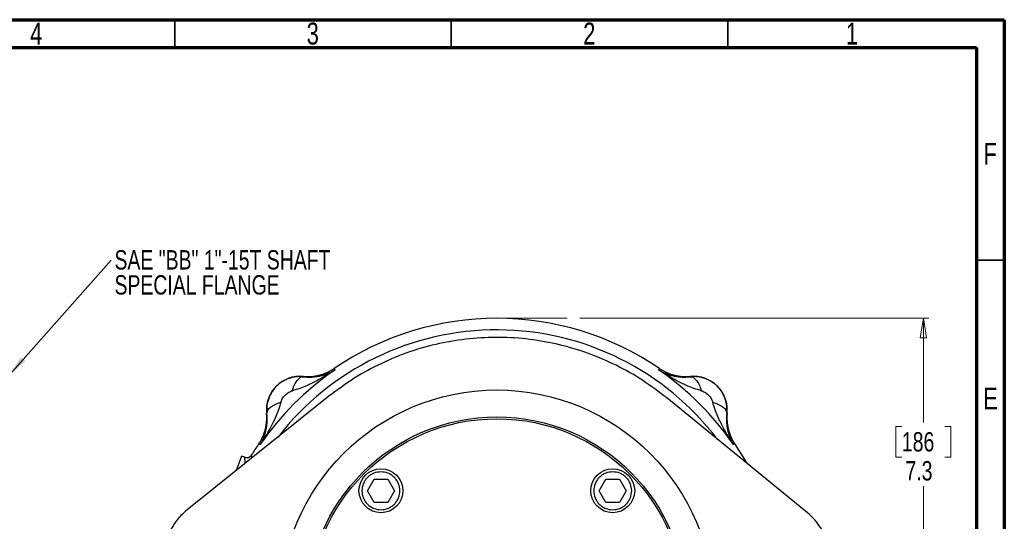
# Model space of a CAD drawing. Header units: inches. Extents: x 0.6 to 16.3, y 0.2 to 11.5.
# Tile 34 of 34: x 9.3 to 16.3, y 7.9 to 11.5. Entities that reach past the tile are written whole.
import ezdxf

# ---------------------------------------------------------------- set-up
doc = ezdxf.new("R2010")
doc.units = ezdxf.units.IN
doc.header["$MEASUREMENT"] = 0
doc.linetypes.add('CENTERX2', pattern=[0.8, 0.5, -0.1, 0.1, -0.1])
doc.styles.add('SLDTEXTSTYLE0', font='TXT', dxfattribs={"width": 0.75})
doc.dimstyles.new('SLDDIMSTYLE0', dxfattribs={"dimtxt": 0.137795, "dimasz": 0.14, "dimexe": 0, "dimexo": 0.0625, "dimgap": 0.034449, "dimtad": 0, "dimtih": 1, "dimtoh": 1, "dimdec": 1, "dimlfac": 1.5, "dimrnd": 1e-09, "dimzin": 12, "dimdsep": 46, "dimtxsty": 'SLDTEXTSTYLE0', "dimblk1": 'CLOSED', "dimblk2": 'CLOSED', "dimsah": 1, "dimcen": 0.09, "dimadec": 0, "dimazin": 3, "dimtfac": 1, "dimtdec": 1, "dimtofl": 0, "dimtmove": 0, "dimatfit": 3, "dimldrblk": 'CLOSED', "dimfxl": 0, "dimfrac": 2, "dimtolj": 1, "dimtzin": 12, "dimarcsym": 0})
doc.dimstyles.new('SLDDIMSTYLE4', dxfattribs={"dimtxt": 0.18, "dimasz": 0.14, "dimexe": 0, "dimexo": 0.0625, "dimgap": 0, "dimtad": 0, "dimtih": 1, "dimtoh": 1, "dimdec": 0, "dimrnd": 1e-09, "dimzin": 0, "dimdsep": 46, "dimtxsty": 'Standard', "dimsah": 1, "dimcen": 0.09, "dimadec": 0, "dimazin": 0, "dimtfac": 0.14, "dimtdec": 0, "dimtofl": 0, "dimtmove": 0, "dimatfit": 3, "dimfxl": 0, "dimfrac": 2, "dimtolj": 1, "dimtzin": 0, "dimarcsym": 0})

# ---------------------------------------------------------------- blocks, each defined once
blk = doc.blocks.new('_Closed')
at = {"color": 0, "linetype": 'ByBlock', "lineweight": -2}
for p, q in [((-1, 0.166667), (0, 0)), ((-1, 0.166667), (-1, -0.166667)), ((0, 0), (-1, -0.166667)), ((0, 0), (-1, 0))]:
    blk.add_line(p, q, dxfattribs=at)
blk = doc.blocks.new('_D')
at = {"color": 7, "linetype": 'Continuous', "lineweight": 0}
for p, q in [((13.3177, 9.3699), (15.8016, 9.3699)), ((15.7622, 9.3699), (15.7622, 8.6283)), ((15.6095, 8.6003), (15.5675, 8.6003)), ((15.5675, 8.6003), (15.5675, 8.3815)), ((15.915, 8.6003), (15.9569, 8.6003)), ((15.9569, 8.6003), (15.9569, 8.3815)), ((15.5675, 8.3815), (15.6095, 8.3815)), ((15.9569, 8.3815), (15.915, 8.3815)), ((15.7622, 4.5002), (15.7622, 8.1754)), ((13.9715, 4.5002), (15.8016, 4.5002))]:
    blk.add_line(p, q, dxfattribs=at)
at = {"color": 7, "linetype": 'Continuous', "lineweight": 18, "xscale": 0.14, "yscale": 0.14}
for p, rotation in [((15.7622, 9.3699), 90.0000000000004), ((15.7622, 4.5002), 270.0000000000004)]:
    blk.add_blockref('_Closed', p, dxfattribs=dict(at, rotation=rotation))
at = {"color": 7, "linetype": 'Continuous', "lineweight": 18, "char_height": 0.1378, "attachment_point": 1, "style": 'SLDTEXTSTYLE0'}
for s, insert in [('186', (15.6095, 8.5592)), ('7.3', (15.635, 8.353))]:
    blk.add_mtext(s, dxfattribs=dict(at, insert=insert))
blk = doc.blocks.new('SW_NOTE_0_2')
at = {"color": 0, "linetype": 'Continuous', "lineweight": 0, "char_height": 0.137795, "attachment_point": 1, "style": 'SLDTEXTSTYLE0'}
for s, insert in [('SAE "BB" 1"-15T SHAFT', (0.0236, 0.0716)), ('SPECIAL FLANGE', (0.0236, -0.1066))]:
    blk.add_mtext(s, dxfattribs=dict(at, insert=insert))

msp = doc.modelspace()

# ---------------------------------------------------------------- linework, layer by layer
at = {"color": 7, "linetype": 'Continuous', "lineweight": 70}
for p, q in [((0.5906, 11.4961), (16.3386, 11.4961)), ((16.3386, 11.4961), (16.3386, 0.1969)), ((0.7874, 11.2992), (16.1417, 11.2992)), ((16.1417, 11.2992), (16.1417, 0.3937))]:
    msp.add_line(p, q, dxfattribs=at)
at = {"color": 7, "linetype": 'Continuous', "lineweight": 35}
for p, q in [((10.4331, 11.2992), (10.4331, 11.4961)), ((12.4016, 11.2992), (12.4016, 11.4961)), ((14.3701, 11.2992), (14.3701, 11.4961)), ((16.1417, 9.7835), (16.3386, 9.7835))]:
    msp.add_line(p, q, dxfattribs=at)
at = {"color": 7, "linetype": 'CENTERX2', "lineweight": 18}
msp.add_line((12.726, 9.3699), (13.2783, 9.3699), dxfattribs=at)
at = {"color": 7, "linetype": 'Continuous', "lineweight": 25}
for p, q in [((11.5684, 9.0125), (11.5702, 9.0067)), ((11.5702, 9.0067), (11.5719, 9.0011)), ((13.8801, 9.0011), (13.8818, 9.0067)), ((13.8818, 9.0067), (13.8836, 9.0125)), ((11.3491, 8.956), (11.3493, 8.9539)), ((14.1027, 8.9539), (14.1028, 8.956)), ((11.5309, 8.8143), (10.5216, 8.0066)), ((14.9372, 7.9845), (13.9361, 8.8023)), ((11.0887, 8.6933), (11.0866, 8.6935)), ((14.3654, 8.6935), (14.3633, 8.6933)), ((11.0359, 8.4724), (11.0301, 8.4742)), ((11.0415, 8.4707), (11.0359, 8.4724)), ((14.4161, 8.4724), (14.4105, 8.4707)), ((14.4219, 8.4742), (14.4161, 8.4724)), ((10.9095, 8.3885), (10.8748, 8.2982)), ((10.9312, 8.3802), (10.9095, 8.3885)), ((11.8048, 8.1416), (11.8529, 8.2249)), ((11.8529, 8.2249), (11.9492, 8.2249)), ((11.9492, 8.2249), (11.9973, 8.1416)), ((13.4547, 8.1416), (13.5028, 8.2249)), ((13.5028, 8.2249), (13.5991, 8.2249)), ((13.5991, 8.2249), (13.6472, 8.1416)), ((11.8529, 8.0582), (11.8048, 8.1416)), ((11.9973, 8.1416), (11.9492, 8.0582)), ((13.5028, 8.0582), (13.4547, 8.1416)), ((13.6472, 8.1416), (13.5991, 8.0582)), ((11.9492, 8.0582), (11.8529, 8.0582)), ((13.5991, 8.0582), (13.5028, 8.0582))]:
    msp.add_line(p, q, dxfattribs=at)
at = {"color": 8, "linetype": 'Continuous', "lineweight": 25}
for p, q in [((10.9356, 8.338), (10.9313, 8.3802)), ((10.982, 8.3751), (10.9796, 8.3965)), ((10.8748, 8.2982), (10.8823, 8.2953))]:
    msp.add_line(p, q, dxfattribs=at)
at = {"color": 7, "linetype": 'Continuous', "lineweight": 25, "flags": 128}
msp.add_lwpolyline([(14.5098, 8.3336), (14.4915, 8.365), (14.4219, 8.4742)], dxfattribs=at)
at = {"color": 7, "linetype": 'Continuous', "lineweight": 25}
for centre, radius in [((12.726, 7.3166), 1.5428), ((12.726, 7.3166), 1.3507), ((12.726, 7.3166), 1.3373), ((11.901, 8.1416), 0.1563), ((13.551, 8.1416), 0.1563)]:
    msp.add_circle(centre, radius, dxfattribs=at)
for centre, radius, start, end in [((12.726, 7.3166), 2.0533, 55.68388, 124.31612), ((12.726, 7.3166), 2.0419, 124.41629, 145.58371), ((12.726, 7.3166), 2.0419, 34.41629, 55.58371), ((11.3264, 8.7162), 0.2409, 84.58105, 185.41895), ((14.1256, 8.7162), 0.2409, 354.58105, 95.41895), ((12.726, 7.3166), 2.0533, 145.68388, 148.26931)]:
    msp.add_arc(centre, radius, start, end, dxfattribs=at)
at = {"color": 8, "linetype": 'Continuous', "lineweight": 25}
msp.add_arc((12.726, 7.3166), 1.9709, 37.21781, 142.20827, dxfattribs=at)
at = {"color": 7, "linetype": 'Continuous', "lineweight": 25}
for points, knots in [([(13.9361, 8.8023), (13.8791, 8.8458), (13.765, 8.9328), (13.5767, 9.0381), (13.379, 9.1233), (13.1724, 9.1849), (12.9605, 9.2232), (12.7455, 9.2378), (12.5304, 9.2276), (12.3177, 9.1936), (12.1079, 9.1357), (11.9045, 9.0525), (11.7087, 8.9469), (11.5901, 8.8585), (11.5309, 8.8143)], [0, 0, 0, 0, 0.082614, 0.165491, 0.248104, 0.330719, 0.413597, 0.496212, 0.578802, 0.661657, 0.744247, 0.829402, 0.914845, 1, 1, 1, 1]), ([(11.5719, 9.0011), (11.5549, 8.9898), (11.5376, 8.9787), (11.5001, 8.9559), (11.4799, 8.9441), (11.447, 8.9261), (11.4343, 8.9194), (11.4153, 8.9098), (11.4089, 8.9067), (11.3925, 8.8988), (11.3823, 8.8942), (11.3561, 8.8827), (11.3398, 8.8762), (11.3058, 8.8641), (11.2881, 8.8586), (11.2706, 8.8544)], [-0.001686, -0.001686, -0.001686, -0.001686, 0.290547, 0.290547, 0.624527, 0.624527, 0.833265, 0.833265, 0.937634, 0.937634, 1.104625, 1.104625, 1.371809, 1.371809, 1.668217, 1.668217, 1.668217, 1.668217]), ([(11.3491, 8.956), (11.3523, 8.9558), (11.3587, 8.9552), (11.3684, 8.9547), (11.378, 8.9545), (11.3876, 8.9546), (11.3972, 8.9549), (11.4068, 8.9555), (11.4164, 8.9564), (11.426, 8.9576), (11.4355, 8.9591), (11.445, 8.9608), (11.4544, 8.9628), (11.4637, 8.965), (11.473, 8.9676), (11.4822, 8.9704), (11.4914, 8.9735), (11.5004, 8.9768), (11.5093, 8.9804), (11.5181, 8.9842), (11.5269, 8.9883), (11.5354, 8.9927), (11.5439, 8.9973), (11.5522, 9.0021), (11.5604, 9.0072), (11.5657, 9.0107), (11.5684, 9.0125)], [0, 0, 0, 0, 0.041666, 0.083331, 0.124998, 0.166665, 0.208333, 0.25, 0.291668, 0.333335, 0.375001, 0.416665, 0.458329, 0.499991, 0.541654, 0.583318, 0.624983, 0.66665, 0.708318, 0.749986, 0.791656, 0.833325, 0.874994, 0.916663, 0.958332, 1, 1, 1, 1]), ([(11.3493, 8.9539), (11.3518, 8.9536), (11.3569, 8.953), (11.3645, 8.9524), (11.3722, 8.9518), (11.38, 8.9515), (11.388, 8.9513), (11.396, 8.9512), (11.4042, 8.9514), (11.4193, 8.9521), (11.4419, 8.9542), (11.4654, 8.9585), (11.4842, 8.9632), (11.4977, 8.9671), (11.511, 8.9716), (11.5258, 8.9773), (11.5416, 8.9844), (11.5576, 8.9925), (11.5673, 8.9983), (11.5719, 9.0011)], [0, 0, 0, 0, 0.0267944, 0.0544151, 0.0828789, 0.1122026, 0.1424023, 0.1734943, 0.2054947, 0.2384195, 0.3545024, 0.4866567, 0.5475375, 0.6137524, 0.6778285, 0.7421465, 0.8362973, 0.9224221, 1, 1, 1, 1]), ([(13.8801, 9.0011), (13.8826, 8.9995), (13.8877, 8.9965), (13.8954, 8.9921), (13.9034, 8.988), (13.9115, 8.984), (13.9198, 8.9802), (13.9303, 8.9757), (13.9418, 8.9714), (13.9552, 8.9669), (13.9679, 8.9632), (13.9868, 8.9585), (14.0102, 8.9542), (14.0344, 8.9519), (14.0527, 8.9512), (14.0656, 8.9512), (14.0783, 8.9517), (14.0905, 8.9525), (14.0987, 8.9535), (14.1027, 8.9539)], [0, 0, 0, 0, 0.042563, 0.0853459, 0.1283095, 0.1714127, 0.2146121, 0.2578628, 0.3335854, 0.3862566, 0.4532307, 0.5133525, 0.646799, 0.7615898, 0.8143147, 0.8644318, 0.9120286, 0.9571901, 1, 1, 1, 1]), ([(14.1814, 8.8544), (14.1639, 8.8586), (14.1462, 8.8641), (14.1122, 8.8762), (14.0959, 8.8827), (14.0697, 8.8942), (14.0595, 8.8988), (14.0431, 8.9067), (14.0367, 8.9098), (14.0177, 8.9194), (14.005, 8.9261), (13.972, 8.9441), (13.9519, 8.9559), (13.9144, 8.9787), (13.8971, 8.9898), (13.8801, 9.0011)], [-1.669903, -1.669903, -1.669903, -1.669903, -1.373496, -1.373496, -1.106311, -1.106311, -0.939321, -0.939321, -0.834952, -0.834952, -0.626214, -0.626214, -0.292233, -0.292233, 0, 0, 0, 0]), ([(13.8836, 9.0125), (13.8862, 9.0107), (13.8916, 9.0072), (13.8998, 9.0021), (13.9081, 8.9973), (13.9166, 8.9927), (13.9251, 8.9883), (13.9339, 8.9842), (13.9427, 8.9804), (13.9516, 8.9768), (13.9606, 8.9735), (13.9698, 8.9704), (13.979, 8.9676), (13.9883, 8.965), (13.9976, 8.9628), (14.007, 8.9608), (14.0165, 8.9591), (14.026, 8.9576), (14.0356, 8.9564), (14.0452, 8.9555), (14.0548, 8.9549), (14.0644, 8.9546), (14.074, 8.9545), (14.0836, 8.9547), (14.0933, 8.9552), (14.0997, 8.9558), (14.1028, 8.956)], [0, 0, 0, 0, 0.041668, 0.083337, 0.125006, 0.166675, 0.208344, 0.250014, 0.291682, 0.33335, 0.375017, 0.416682, 0.458346, 0.500009, 0.541672, 0.583335, 0.625, 0.666665, 0.708332, 0.75, 0.791667, 0.833335, 0.875002, 0.916669, 0.958334, 1, 1, 1, 1]), ([(11.3493, 8.9539), (11.3467, 8.9542), (11.3414, 8.9546), (11.3336, 8.955), (11.3257, 8.9552), (11.3178, 8.9551), (11.3099, 8.9547), (11.3019, 8.954), (11.294, 8.9531), (11.2861, 8.9519), (11.2782, 8.9505), (11.2704, 8.9487), (11.2626, 8.9467), (11.2548, 8.9445), (11.2472, 8.942), (11.2395, 8.9392), (11.232, 8.9361), (11.2246, 8.9328), (11.2172, 8.9292), (11.21, 8.9253), (11.2029, 8.9212), (11.1959, 8.9169), (11.189, 8.9122), (11.1823, 8.9074), (11.1758, 8.9023), (11.1694, 8.8969), (11.1632, 8.8914), (11.1439, 8.8727), (11.1163, 8.8365), (11.0925, 8.7779), (11.0869, 8.7327), (11.0877, 8.7047), (11.0884, 8.6971), (11.0887, 8.6933)], [0, 0, 0, 0, 0.018773, 0.037579, 0.056419, 0.075294, 0.094203, 0.113148, 0.132129, 0.151147, 0.170201, 0.189294, 0.208425, 0.227594, 0.246803, 0.266052, 0.285341, 0.304671, 0.324043, 0.343456, 0.362912, 0.382411, 0.401953, 0.421539, 0.441169, 0.460845, 0.480566, 0.500332, 0.651449, 0.799673, 0.945239, 0.972607, 1, 1, 1, 1]), ([(14.3633, 8.6933), (14.3635, 8.6957), (14.364, 8.7006), (14.3644, 8.7078), (14.3646, 8.7151), (14.3645, 8.7223), (14.3642, 8.7296), (14.3638, 8.7368), (14.3631, 8.7441), (14.3621, 8.7513), (14.361, 8.7584), (14.3596, 8.7656), (14.358, 8.7727), (14.3562, 8.7797), (14.3542, 8.7867), (14.352, 8.7936), (14.3495, 8.8005), (14.3469, 8.8072), (14.344, 8.8139), (14.341, 8.8205), (14.3377, 8.827), (14.3343, 8.8334), (14.3306, 8.8397), (14.3268, 8.8459), (14.3228, 8.852), (14.3185, 8.8579), (14.3142, 8.8637), (14.3096, 8.8694), (14.3049, 8.8749), (14.2999, 8.8803), (14.2949, 8.8855), (14.2897, 8.8906), (14.2843, 8.8955), (14.2788, 8.9002), (14.2731, 8.9048), (14.2673, 8.9091), (14.2614, 8.9134), (14.2553, 8.9174), (14.2491, 8.9212), (14.2428, 8.9249), (14.2364, 8.9283), (14.2299, 8.9316), (14.2233, 8.9346), (14.2166, 8.9375), (14.2099, 8.9401), (14.203, 8.9426), (14.1961, 8.9448), (14.1891, 8.9468), (14.1821, 8.9486), (14.175, 8.9502), (14.1678, 8.9516), (14.1607, 8.9527), (14.1535, 8.9537), (14.1462, 8.9544), (14.139, 8.9548), (14.1317, 8.9551), (14.1245, 8.9552), (14.1172, 8.955), (14.11, 8.9546), (14.1051, 8.9541), (14.1027, 8.9539)], [0, 0, 0, 0, 0.01734, 0.034669, 0.051988, 0.069298, 0.086599, 0.103891, 0.121174, 0.138449, 0.155716, 0.172976, 0.190229, 0.207475, 0.224715, 0.241949, 0.259178, 0.276401, 0.293619, 0.310833, 0.328043, 0.34525, 0.362452, 0.379652, 0.39685, 0.414045, 0.431238, 0.44843, 0.46562, 0.48281, 0.5, 0.517189, 0.534379, 0.55157, 0.568761, 0.585955, 0.60315, 0.620347, 0.637547, 0.65475, 0.671956, 0.689166, 0.70638, 0.723598, 0.740822, 0.75805, 0.775284, 0.792524, 0.80977, 0.827023, 0.844283, 0.861551, 0.878826, 0.896109, 0.913401, 0.930702, 0.948011, 0.965331, 0.98266, 1, 1, 1, 1]), ([(11.1882, 8.772), (11.1891, 8.7756), (11.1905, 8.7796), (11.1941, 8.788), (11.201, 8.8012), (11.2116, 8.8148), (11.2277, 8.8311), (11.2369, 8.8382), (11.2546, 8.8489), (11.2632, 8.8525), (11.2706, 8.8544)], [0, 0, 0, 0, 0.125, 0.125, 0.25, 0.5, 0.5, 0.75, 0.75, 1, 1, 1, 1]), ([(14.1814, 8.8544), (14.185, 8.8535), (14.189, 8.8521), (14.1974, 8.8485), (14.2106, 8.8416), (14.2242, 8.831), (14.2405, 8.8149), (14.2476, 8.8057), (14.2583, 8.788), (14.2619, 8.7794), (14.2638, 8.772)], [0, 0, 0, 0, 0.125, 0.125, 0.25, 0.5, 0.5, 0.75, 0.75, 1, 1, 1, 1]), ([(11.1882, 8.772), (11.184, 8.7545), (11.1785, 8.7368), (11.1664, 8.7028), (11.1599, 8.6865), (11.1484, 8.6603), (11.1438, 8.6501), (11.1359, 8.6337), (11.1328, 8.6273), (11.1232, 8.6083), (11.1165, 8.5956), (11.0985, 8.5627), (11.0867, 8.5425), (11.0639, 8.505), (11.0528, 8.4877), (11.0415, 8.4707)], [-1.669903, -1.669903, -1.669903, -1.669903, -1.373496, -1.373496, -1.106311, -1.106311, -0.939321, -0.939321, -0.834952, -0.834952, -0.626214, -0.626214, -0.292233, -0.292233, 0, 0, 0, 0]), ([(14.4105, 8.4707), (14.3992, 8.4877), (14.3881, 8.505), (14.3653, 8.5425), (14.3535, 8.5627), (14.3355, 8.5956), (14.3288, 8.6083), (14.3192, 8.6273), (14.3161, 8.6337), (14.3082, 8.6501), (14.3036, 8.6603), (14.2921, 8.6865), (14.2856, 8.7028), (14.2735, 8.7368), (14.268, 8.7545), (14.2638, 8.772)], [-0.001686, -0.001686, -0.001686, -0.001686, 0.290547, 0.290547, 0.624527, 0.624527, 0.833265, 0.833265, 0.937634, 0.937634, 1.104625, 1.104625, 1.371809, 1.371809, 1.668217, 1.668217, 1.668217, 1.668217]), ([(11.0301, 8.4742), (11.0319, 8.4769), (11.0354, 8.4822), (11.0405, 8.4904), (11.0453, 8.4987), (11.0499, 8.5072), (11.0543, 8.5157), (11.0584, 8.5245), (11.0622, 8.5333), (11.0658, 8.5422), (11.0691, 8.5512), (11.0722, 8.5604), (11.075, 8.5696), (11.0776, 8.5789), (11.0798, 8.5882), (11.0818, 8.5976), (11.0835, 8.6071), (11.085, 8.6166), (11.0862, 8.6262), (11.0871, 8.6358), (11.0877, 8.6454), (11.088, 8.655), (11.0881, 8.6646), (11.0879, 8.6742), (11.0874, 8.6839), (11.0868, 8.6903), (11.0866, 8.6935)], [0, 0, 0, 0, 0.041668, 0.083337, 0.125006, 0.166675, 0.208344, 0.250014, 0.291682, 0.33335, 0.375017, 0.416682, 0.458346, 0.500009, 0.541672, 0.583335, 0.625, 0.666665, 0.708332, 0.75, 0.791667, 0.833335, 0.875002, 0.916669, 0.958334, 1, 1, 1, 1]), ([(11.0415, 8.4707), (11.0431, 8.4732), (11.0461, 8.4783), (11.0505, 8.486), (11.0546, 8.494), (11.0586, 8.5021), (11.0624, 8.5104), (11.0669, 8.5209), (11.0712, 8.5324), (11.0757, 8.5458), (11.0794, 8.5585), (11.0841, 8.5774), (11.0884, 8.6008), (11.0907, 8.625), (11.0914, 8.6433), (11.0914, 8.6562), (11.0909, 8.6689), (11.0901, 8.6811), (11.0891, 8.6893), (11.0887, 8.6933)], [0, 0, 0, 0, 0.042563, 0.0853459, 0.1283095, 0.1714127, 0.2146121, 0.2578628, 0.3335853, 0.3862566, 0.4532305, 0.5133525, 0.6467997, 0.7615898, 0.8143157, 0.8644334, 0.9120301, 0.9571911, 1, 1, 1, 1]), ([(14.3633, 8.6933), (14.363, 8.6908), (14.3624, 8.6857), (14.3617, 8.6781), (14.3612, 8.6704), (14.3608, 8.6626), (14.3607, 8.6546), (14.3606, 8.6466), (14.3608, 8.6384), (14.3615, 8.6233), (14.3636, 8.6007), (14.3679, 8.5772), (14.3726, 8.5584), (14.3765, 8.5449), (14.381, 8.5316), (14.3867, 8.5168), (14.3938, 8.501), (14.4019, 8.485), (14.4077, 8.4753), (14.4105, 8.4707)], [0, 0, 0, 0, 0.026795, 0.054415, 0.082879, 0.112203, 0.142403, 0.173495, 0.205495, 0.23842, 0.354502, 0.486657, 0.547537, 0.613752, 0.677829, 0.742147, 0.836297, 0.922422, 1, 1, 1, 1]), ([(14.3654, 8.6935), (14.3652, 8.6903), (14.3646, 8.6839), (14.3641, 8.6742), (14.3639, 8.6646), (14.364, 8.655), (14.3643, 8.6454), (14.3649, 8.6358), (14.3658, 8.6262), (14.367, 8.6166), (14.3685, 8.6071), (14.3702, 8.5976), (14.3722, 8.5882), (14.3744, 8.5789), (14.377, 8.5696), (14.3798, 8.5604), (14.3828, 8.5512), (14.3862, 8.5422), (14.3898, 8.5333), (14.3936, 8.5245), (14.3977, 8.5157), (14.4021, 8.5072), (14.4067, 8.4987), (14.4115, 8.4904), (14.4166, 8.4822), (14.4201, 8.4769), (14.4219, 8.4742)], [0, 0, 0, 0, 0.041666, 0.083331, 0.124998, 0.166665, 0.208333, 0.25, 0.291668, 0.333335, 0.375001, 0.416665, 0.458329, 0.499991, 0.541654, 0.583318, 0.624983, 0.66665, 0.708318, 0.749986, 0.791656, 0.833325, 0.874994, 0.916663, 0.958332, 1, 1, 1, 1]), ([(10.9312, 8.38), (10.9321, 8.3797), (10.9341, 8.379), (10.9371, 8.3782), (10.9404, 8.3777), (10.9438, 8.3774), (10.9473, 8.3774), (10.951, 8.3777), (10.9547, 8.3784), (10.9587, 8.3796), (10.9629, 8.3813), (10.9674, 8.3838), (10.9718, 8.3872), (10.9761, 8.3913), (10.9784, 8.3947), (10.9796, 8.3965)], [0, 0, 0, 0, 0.054536, 0.111387, 0.170567, 0.232074, 0.295892, 0.361995, 0.430362, 0.500996, 0.585744, 0.678045, 0.777902, 0.885238, 1, 1, 1, 1]), ([(10.8699, 8.2853), (10.8707, 8.2876), (10.8737, 8.2952), (10.8743, 8.297), (10.8748, 8.2982)], [0, 0, 0, 0, 0.298089, 1, 1, 1, 1]), ([(11.901, 8.2766), (11.918, 8.2748), (11.9441, 8.272), (11.9756, 8.2551), (11.9972, 8.2377), (12.0147, 8.2161), (12.031, 8.1847), (12.0393, 8.1416), (12.031, 8.0985), (12.0147, 8.067), (11.9972, 8.0454), (11.9756, 8.0279), (11.9441, 8.0116), (11.901, 8.0033), (11.8579, 8.0116), (11.8265, 8.0279), (11.8049, 8.0454), (11.7874, 8.067), (11.7711, 8.0985), (11.7628, 8.1416), (11.7711, 8.1847), (11.7874, 8.2161), (11.8049, 8.2377), (11.8265, 8.2551), (11.8579, 8.272), (11.8841, 8.2748), (11.901, 8.2766)], [0, 0, 0, 0, 0.059864, 0.09209, 0.125, 0.15791, 0.190136, 0.25, 0.309864, 0.34209, 0.375, 0.40791, 0.440136, 0.5, 0.559864, 0.59209, 0.625, 0.65791, 0.690136, 0.75, 0.809864, 0.84209, 0.875, 0.90791, 0.940136, 1, 1, 1, 1]), ([(13.551, 8.2766), (13.5679, 8.2748), (13.5941, 8.272), (13.6255, 8.2551), (13.6471, 8.2377), (13.6646, 8.2161), (13.6809, 8.1847), (13.6892, 8.1416), (13.6809, 8.0985), (13.6646, 8.067), (13.6471, 8.0454), (13.6255, 8.0279), (13.5941, 8.0116), (13.551, 8.0033), (13.5079, 8.0116), (13.4764, 8.0279), (13.4548, 8.0454), (13.4373, 8.067), (13.421, 8.0985), (13.4127, 8.1416), (13.421, 8.1847), (13.4373, 8.2161), (13.4548, 8.2377), (13.4764, 8.2551), (13.5079, 8.272), (13.534, 8.2748), (13.551, 8.2766)], [0, 0, 0, 0, 0.059864, 0.09209, 0.125, 0.15791, 0.190136, 0.25, 0.309864, 0.34209, 0.375, 0.40791, 0.440136, 0.5, 0.559864, 0.59209, 0.625, 0.65791, 0.690136, 0.75, 0.809864, 0.84209, 0.875, 0.90791, 0.940136, 1, 1, 1, 1]), ([(10.5216, 8.0066), (10.4975, 7.9846), (10.4554, 7.9463), (10.4105, 7.8776), (10.3809, 7.8112), (10.3621, 7.7407), (10.3596, 7.6929), (10.3583, 7.6688)], [0, 0, 0, 0, 0.2519268, 0.4385737, 0.6306336, 0.8128079, 1, 1, 1, 1]), ([(15.0971, 7.645), (15.0952, 7.6776), (15.0919, 7.7344), (15.0667, 7.8125), (15.0337, 7.8773), (14.9907, 7.9363), (14.9552, 7.9683), (14.9372, 7.9845)], [0, 0, 0, 0, 0.251927, 0.438574, 0.630634, 0.812808, 1, 1, 1, 1])]:
    msp.add_open_spline(points, degree=3, knots=knots, dxfattribs=at)
for points in [[(11.2706, 8.8544), (11.2792, 8.884), (11.3036, 8.9355), (11.3347, 8.9543), (11.3493, 8.9539)], [(14.1027, 8.9539), (14.1173, 8.9543), (14.1484, 8.9355), (14.1728, 8.884), (14.1814, 8.8544)], [(11.0887, 8.6933), (11.0883, 8.7079), (11.1071, 8.739), (11.1586, 8.7634), (11.1882, 8.772)], [(14.2638, 8.772), (14.2934, 8.7634), (14.3449, 8.739), (14.3637, 8.7079), (14.3633, 8.6933)]]:
    msp.add_open_spline(points, degree=3, dxfattribs=at)

# ---------------------------------------------------------------- block references
at = {"color": 7, "linetype": 'Continuous', "lineweight": 0}
msp.add_blockref('SW_NOTE_0_2', (9.9808, 9.7833), dxfattribs=at)

# ---------------------------------------------------------------- texts
at = {"color": 7, "linetype": 'Continuous', "lineweight": 0, "char_height": 0.1562, "attachment_point": 2, "style": 'SLDTEXTSTYLE0'}
for s, insert in [('4', (9.4472, 11.4753)), ('3', (11.4157, 11.4753)), ('2', (13.3843, 11.4753)), ('1', (15.2543, 11.4753)), ('F', (16.2385, 10.619)), ('E', (16.2405, 8.8769))]:
    msp.add_mtext(s, dxfattribs=dict(at, insert=insert))

# ---------------------------------------------------------------- dimensions: what is measured, and where the dimension line sits
at = {"color": 7, "linetype": 'Continuous', "lineweight": 18}
dim = msp.add_linear_dim(base=(15.7622, 4.5002), p1=(13.2783, 9.3699), p2=(13.9321, 4.5002), angle=90, dimstyle='SLDDIMSTYLE0', dxfattribs=at)
dim.commit()
dim.dimension.update_dxf_attribs({"geometry": '_D', "text_midpoint": (15.7622, 8.4018), "dimtype": 160})

# ---------------------------------------------------------------- leaders
at = {"color": 7, "linetype": 'Continuous', "lineweight": 0}
msp.add_leader([(9.2611, 8.9731), (9.9808, 9.7833)], dimstyle='SLDDIMSTYLE4', dxfattribs=at)

doc.saveas('drawing.dxf')
